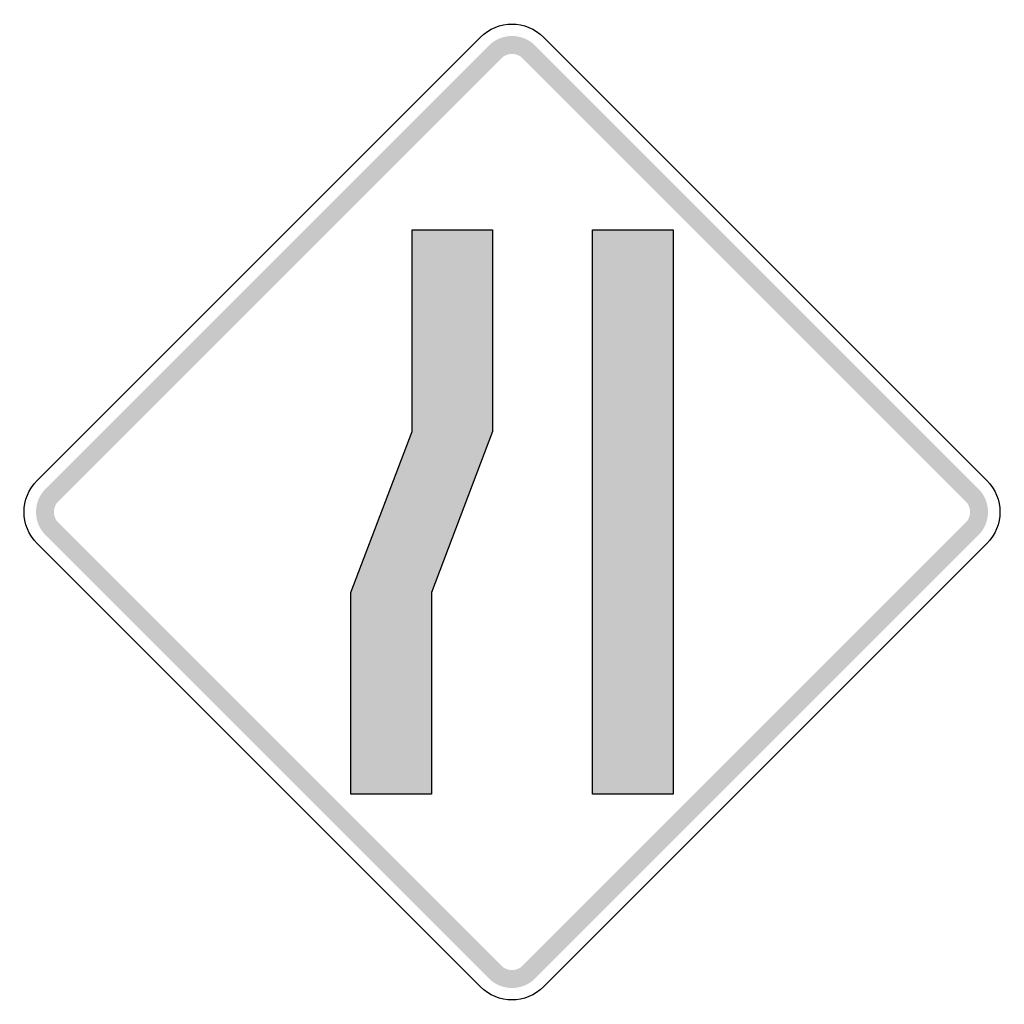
# Model space of a CAD drawing. Header units: inches. Extents: x -25.5 to 25.5, y -25.5 to 25.5.
import ezdxf

# ---------------------------------------------------------------- set-up
doc = ezdxf.new("R2010")
doc.units = ezdxf.units.IN
doc.header["$MEASUREMENT"] = 0

msp = doc.modelspace()

# ---------------------------------------------------------------- hatches: boundary and pattern name
for points in [[(1.2, 24.115), (1.077, 24.227), (0.943, 24.327), (0.8, 24.412), (0.65, 24.483), (0.493, 24.539), (0.331, 24.58), (0.166, 24.604), (0, 24.613), (-0.166, 24.604), (-0.331, 24.58), (-0.493, 24.539), (-0.65, 24.483), (-0.8, 24.412), (-0.943, 24.327), (-1.077, 24.227), (-1.2, 24.115), (-0.546, 23.461), (-0.489, 23.512), (-0.429, 23.557), (-0.364, 23.596), (-0.295, 23.628), (-0.224, 23.653), (-0.151, 23.672), (-0.076, 23.683), (0, 23.687), (0.076, 23.683), (0.151, 23.672), (0.224, 23.653), (0.295, 23.628), (0.364, 23.596), (0.429, 23.557), (0.49, 23.512), (0.546, 23.461), (1.2, 24.115)], [(-23.461, 0.546), (-0.546, 23.461), (-1.2, 24.115), (-24.115, 1.2), (-23.461, 0.546)], [(0.546, 23.461), (23.461, 0.546), (24.115, 1.2), (1.2, 24.115), (0.546, 23.461)], [(-4.167, -14.583), (-8.333, -14.583), (-8.333, -4.167), (-5.17, 4.167), (-5.17, 14.583), (-1.003, 14.583), (-1.003, 4.167), (-4.167, -4.167), (-4.167, -14.583)], [(8.333, 14.583), (8.333, -14.583), (4.167, -14.583), (4.167, 14.583), (8.333, 14.583)], [(-24.115, 1.2), (-24.221, 1.084), (-24.316, 0.959), (-24.398, 0.826), (-24.468, 0.686), (-24.525, 0.539), (-24.567, 0.389), (-24.596, 0.235), (-24.611, 0.078), (-24.611, -0.078), (-24.596, -0.235), (-24.567, -0.389), (-24.525, -0.539), (-24.468, -0.686), (-24.398, -0.826), (-24.316, -0.959), (-24.221, -1.084), (-24.115, -1.2), (-23.461, -0.546), (-23.509, -0.493), (-23.552, -0.436), (-23.589, -0.375), (-23.621, -0.312), (-23.647, -0.245), (-23.666, -0.177), (-23.679, -0.107), (-23.686, -0.036), (-23.686, 0.036), (-23.679, 0.107), (-23.666, 0.177), (-23.647, 0.245), (-23.621, 0.312), (-23.589, 0.375), (-23.552, 0.436), (-23.509, 0.493), (-23.461, 0.546), (-24.115, 1.2)], [(24.115, -1.2), (24.227, -1.077), (24.327, -0.943), (24.412, -0.8), (24.483, -0.65), (24.54, -0.493), (24.58, -0.331), (24.604, -0.166), (24.613, 0), (24.604, 0.166), (24.58, 0.331), (24.54, 0.493), (24.483, 0.65), (24.412, 0.8), (24.327, 0.943), (24.227, 1.077), (24.115, 1.2), (23.461, 0.546), (23.512, 0.489), (23.557, 0.429), (23.596, 0.364), (23.628, 0.295), (23.653, 0.224), (23.672, 0.151), (23.683, 0.076), (23.687, 0), (23.683, -0.076), (23.672, -0.151), (23.653, -0.224), (23.628, -0.295), (23.596, -0.364), (23.557, -0.429), (23.512, -0.489), (23.461, -0.546), (24.115, -1.2)], [(-0.546, -23.461), (-23.461, -0.546), (-24.115, -1.2), (-1.2, -24.115), (-0.546, -23.461)], [(23.461, -0.546), (0.546, -23.461), (1.2, -24.115), (24.115, -1.2), (23.461, -0.546)], [(-1.2, -24.115), (-1.077, -24.227), (-0.943, -24.327), (-0.8, -24.412), (-0.65, -24.483), (-0.493, -24.54), (-0.331, -24.58), (-0.166, -24.604), (0, -24.613), (0.166, -24.604), (0.331, -24.58), (0.493, -24.54), (0.65, -24.483), (0.8, -24.412), (0.943, -24.327), (1.077, -24.227), (1.2, -24.115), (0.546, -23.461), (0.49, -23.512), (0.429, -23.557), (0.364, -23.596), (0.295, -23.628), (0.224, -23.653), (0.151, -23.672), (0.076, -23.683), (0, -23.687), (-0.076, -23.683), (-0.151, -23.672), (-0.224, -23.653), (-0.295, -23.628), (-0.364, -23.596), (-0.429, -23.557), (-0.489, -23.512), (-0.546, -23.461), (-1.2, -24.115)]]:
    msp.add_hatch(color=7).paths.add_polyline_path(points)

# ---------------------------------------------------------------- linework, layer by layer
at = {"color": 7}
for points in [[(-24.552, 1.637), (-1.637, 24.552)], [(1.637, 24.552), (24.552, 1.637)], [(-1.637, -24.552), (-24.552, -1.637)], [(24.552, -1.637), (1.637, -24.552)]]:
    msp.add_lwpolyline(points, dxfattribs=at)
for points in [[(-4.167, -14.583), (-8.333, -14.583), (-8.333, -4.167), (-5.17, 4.167), (-5.17, 14.583), (-1.003, 14.583), (-1.003, 4.167), (-4.167, -4.167), (-4.167, -14.583)], [(8.333, 14.583), (8.333, -14.583), (4.167, -14.583), (4.167, 14.583), (8.333, 14.583)]]:
    msp.add_lwpolyline(points, close=True, dxfattribs=at)
for points in [[(-1.637, 24.552), (-0.733, 25.456), (0.733, 25.456), (1.637, 24.552)], [(-24.552, -1.637), (-25.456, -0.733), (-25.456, 0.733), (-24.552, 1.637)], [(24.552, 1.637), (25.456, 0.733), (25.456, -0.733), (24.552, -1.637)], [(1.637, -24.552), (0.733, -25.456), (-0.733, -25.456), (-1.637, -24.552)]]:
    msp.add_open_spline(points, degree=3, dxfattribs=at)

doc.saveas('drawing.dxf')
